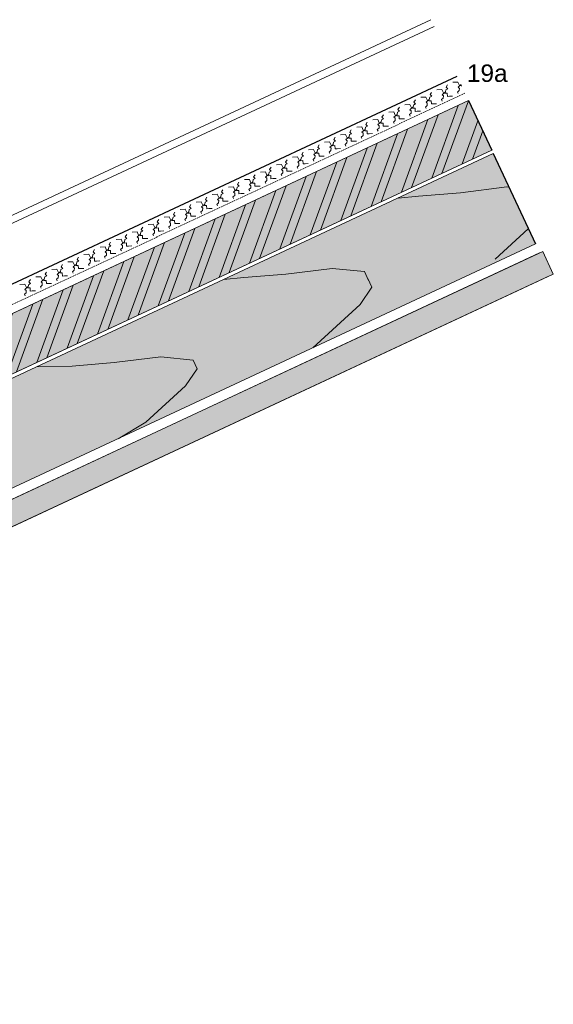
# Model space of a CAD drawing. Header units: millimetres. Extents: x -1427 to 15787, y -1578 to 5789.
# Tile 111 of 152: x -1005 to -790, y 1955 to 2350. Entities that reach past the tile are written whole.
import ezdxf

# ---------------------------------------------------------------- set-up
doc = ezdxf.new("R2010")
doc.units = ezdxf.units.MM
doc.linetypes.add('STRICHLINIE2', pattern=[9.525, 6.35, -3.175])
for name, color, linetype, lineweight in [('Holzwerkstoffplatte Schnittschraffur', 253, 'Continuous', 15), ('Holzwerkstoffplatte Umrisslinie', 7, 'Continuous', 9), ('Kantholz Ansicht Holzmaserung', 253, 'Continuous', 15), ('Kantholz Umrisslinie', 7, 'Continuous', 9), ('strukturierte Trennlage', 7, 'STRICHLINIE2', 15), ('strukturierte Trennlage (X)', 7, 'Continuous', 15), ('Tragwerk Schraffur', 253, 'Continuous', 15), ('Tragwerk Umrisslinie', 7, 'Continuous', 9), ('Zink Ansicht', 7, 'Continuous', 20), ('Zink geschnitten Vollmaterial', 7, 'Continuous', 30)]:
    doc.layers.add(name, color=color, linetype=linetype, lineweight=lineweight)
doc.layers.add('LEGENDE', color=7, linetype='Continuous')
doc.layers.add('Schraffur Holz Ansicht', color=7, linetype='Continuous', true_color=0xfae9c2)
doc.layers.add('Schraffur Holz geschnitten', color=7, linetype='Continuous', true_color=0xf7dc9c)
doc.styles.get("Standard").update_dxf_attribs({"font": 'arial.ttf'})

msp = doc.modelspace()

# ---------------------------------------------------------------- hatches: boundary and pattern name
at = {"layer": 'Holzwerkstoffplatte Schnittschraffur'}
h = msp.add_hatch(dxfattribs=at)
h.set_pattern_fill('ANSI32', color=256, angle=25, style=0)
h.set_pattern_definition([(70, (-1055.65, 3167.164), (-8.95057, 3.25774), []), (70, (-1051.581, 3169.062), (-8.95057, 3.25774), [])])
edge = h.paths.add_edge_path()
edge.add_line((-815.01898, 2297.43722), (-824.28787, 2317.31441))
edge.add_line((-824.29207, 2317.31246), (-1097.54694, 2189.88744))
edge.add_line((-1088.28289, 2170.03177), (-815.01898, 2297.43722))
edge.add_line((-1088.28289, 2170.03177), (-1097.54694, 2189.88744))
h.paths.add_polyline_path([(-1025.30406, 2219.70364), (-1008.15741, 2219.70364), (-1008.15741, 2208.9649), (-1025.30406, 2208.9649)], flags=24)
at = {"layer": 'Schraffur Holz Ansicht'}
h = msp.add_hatch(color=256, dxfattribs=at)
h.paths.add_polyline_path([(-814.37127, 2296.04895), (-1208.62005, 2112.20773), (-1191.71532, 2075.95541), (-797.45888, 2259.80021)])
h.paths.add_polyline_path([(-1024.61682, 2179.91479), (-1012.32145, 2179.91479), (-1012.32145, 2169.38614), (-1024.61682, 2169.38614)], flags=24)
h.paths.add_polyline_path([(-1192.08885, 2084.12654), (-1104.60357, 2124.9216), (-1101.56971, 2118.41547), (-1189.055, 2077.62042)], flags=24)
at = {"layer": 'Schraffur Holz geschnitten'}
h = msp.add_hatch(color=256, dxfattribs=at)
h.paths.add_polyline_path([(-815.01898, 2297.43722), (-824.28787, 2317.31441), (-1097.54694, 2189.88744), (-1088.28289, 2170.03177)])
h.paths.add_polyline_path([(-1025.30406, 2219.70364), (-1006.1806, 2219.70364), (-1006.1806, 2209.05562), (-1025.30406, 2209.05562)], flags=24)
at = {"layer": 'Tragwerk Schraffur'}
msp.add_hatch(color=256, dxfattribs=at).paths.add_polyline_path([(-790.27187, 2247.70428), (-794.49805, 2256.76736), (-1183.32746, 2075.45322), (-1183.32746, 1954.6188), (-1174.38334, 1954.6188), (-1174.38334, 2068.59016)])

# ---------------------------------------------------------------- linework, layer by layer
at = {"layer": 'Holzwerkstoffplatte Umrisslinie'}
for p, q in [((-824.29207, 2317.31246), (-1097.54694, 2189.88744)), ((-1088.28289, 2170.03177), (-815.01898, 2297.43722))]:
    msp.add_line(p, q, dxfattribs=at)
at = {"layer": 'Kantholz Ansicht Holzmaserung'}
for p, q in [((-844.42443, 2279.00466), (-827.61647, 2280.36723)), ((-827.61647, 2280.36723), (-808.92858, 2282.68593)), ((-808.92858, 2282.68593), (-808.09788, 2282.60304)), ((-852.62594, 2278.21051), (-844.42443, 2279.00466)), ((-800.32636, 2265.90791), (-813.67116, 2253.74978)), ((-897.7787, 2247.65005), (-879.09081, 2249.96875)), ((-879.09081, 2249.96875), (-866.0813, 2248.67055)), ((-866.0813, 2248.67055), (-864.44819, 2245.16834)), ((-922.78817, 2245.49332), (-914.58666, 2246.28747)), ((-914.58666, 2246.28747), (-897.7787, 2247.65005)), ((-864.80595, 2245.89881), (-863.17284, 2242.3966)), ((-863.17284, 2242.3966), (-867.9184, 2235.53236)), ((-867.9184, 2235.53236), (-886.93291, 2218.07779)), ((-966.66558, 2212.16112), (-947.97769, 2214.47982)), ((-947.97769, 2214.47982), (-934.96818, 2213.18162)), ((-934.96818, 2213.18162), (-933.33507, 2209.67941)), ((-997.86633, 2210.4838), (-983.47354, 2210.79855)), ((-983.47354, 2210.79855), (-966.66558, 2212.16112)), ((-933.33507, 2209.67941), (-938.08064, 2202.81517)), ((-938.08064, 2202.81517), (-953.99562, 2188.31541)), ((-953.99562, 2188.31541), (-965.09831, 2181.62866))]:
    msp.add_line(p, q, dxfattribs=at)
at = {"layer": 'Kantholz Umrisslinie'}
msp.add_lwpolyline([(-1191.71532, 2075.95541), (-1208.62005, 2112.20773), (-814.37127, 2296.04895), (-797.45888, 2259.80021), (-797.45888, 2259.80021), (-1191.71532, 2075.95541)], close=True, dxfattribs=at)
at = {"layer": 'Schraffur Holz Ansicht'}
msp.add_line((-814.37127, 2296.04895), (-797.46654, 2259.79664), dxfattribs=at)
at = {"layer": 'Schraffur Holz geschnitten'}
msp.add_line((-824.29207, 2317.31246), (-815.01898, 2297.43722), dxfattribs=at)
at = {"layer": 'strukturierte Trennlage', "ltscale": 0.1}
msp.add_line((-1272.64373, 2111.89776), (-825.68786, 2320.3167), dxfattribs=at)
at = {"layer": 'strukturierte Trennlage (X)'}
for p, q in [((-830.58965, 2324.66029), (-828.58516, 2324.77935)), ((-828.58516, 2324.77935), (-827.96057, 2323.43992)), ((-828.51653, 2322.70272), (-827.27888, 2323.72864)), ((-839.80444, 2319.7164), (-839.22084, 2320.6355)), ((-837.03303, 2321.65569), (-835.02854, 2321.77475)), ((-835.02854, 2321.77475), (-834.40395, 2320.43532)), ((-834.95991, 2319.69812), (-833.64183, 2320.7907)), ((-834.40395, 2320.43532), (-833.78209, 2320.24735)), ((-833.78209, 2320.24735), (-832.86921, 2320.27942)), ((-833.64183, 2320.7907), (-833.46914, 2321.68657)), ((-833.46914, 2321.68657), (-832.68392, 2322.05272)), ((-833.36106, 2322.721), (-832.77746, 2323.6401)), ((-832.68392, 2322.05272), (-833.36106, 2322.721)), ((-832.86921, 2320.27942), (-832.82503, 2319.02202)), ((-828.74808, 2320.71103), (-828.05205, 2321.34486)), ((-828.47341, 2320.12199), (-828.74808, 2320.71103)), ((-827.99327, 2322.24384), (-828.51653, 2322.70272)), ((-828.05205, 2321.34486), (-827.99327, 2322.24384)), ((-827.96057, 2323.43992), (-827.33871, 2323.25194)), ((-827.33871, 2323.25194), (-827.06114, 2323.2617)), ((-846.3559, 2315.67737), (-845.57069, 2316.04353)), ((-846.24782, 2316.7118), (-845.66422, 2317.6309)), ((-845.57069, 2316.04353), (-846.24782, 2316.7118)), ((-843.47641, 2318.65109), (-841.47192, 2318.77015)), ((-841.47192, 2318.77015), (-840.84733, 2317.43072)), ((-841.40329, 2316.69352), (-840.08522, 2317.7861)), ((-840.88004, 2316.23464), (-841.40329, 2316.69352)), ((-840.93882, 2315.33567), (-840.88004, 2316.23464)), ((-840.84733, 2317.43072), (-840.22547, 2317.24275)), ((-840.22547, 2317.24275), (-839.31259, 2317.27482)), ((-840.08522, 2317.7861), (-839.91252, 2318.68197)), ((-839.91252, 2318.68197), (-839.1273, 2319.04812)), ((-839.1273, 2319.04812), (-839.80444, 2319.7164)), ((-839.31259, 2317.27482), (-839.26841, 2316.01742)), ((-839.26841, 2316.01742), (-838.46, 2316.04583)), ((-838.46, 2316.04583), (-837.15078, 2316.07567)), ((-835.19146, 2317.70644), (-834.49543, 2318.34026)), ((-834.91679, 2317.11739), (-835.19146, 2317.70644)), ((-834.43665, 2319.23924), (-834.95991, 2319.69812)), ((-834.49543, 2318.34026), (-834.43665, 2319.23924)), ((-832.82503, 2319.02202), (-832.01661, 2319.05043)), ((-832.01661, 2319.05043), (-830.7074, 2319.08026)), ((-856.36317, 2312.6419), (-854.35868, 2312.76095)), ((-854.35868, 2312.76095), (-853.7341, 2311.42153)), ((-852.97198, 2311.77691), (-852.79928, 2312.67277)), ((-852.79928, 2312.67277), (-852.01407, 2313.03893)), ((-852.6912, 2313.7072), (-852.1076, 2314.6263)), ((-852.01407, 2313.03893), (-852.6912, 2313.7072)), ((-849.91979, 2315.64649), (-847.9153, 2315.76555)), ((-848.07823, 2311.69724), (-847.3822, 2312.33107)), ((-847.9153, 2315.76555), (-847.29072, 2314.42612)), ((-847.84667, 2313.68892), (-846.5286, 2314.78151)), ((-847.32342, 2313.23004), (-847.84667, 2313.68892)), ((-847.3822, 2312.33107), (-847.32342, 2313.23004)), ((-847.29072, 2314.42612), (-846.66885, 2314.23815)), ((-846.66885, 2314.23815), (-845.75597, 2314.27022)), ((-846.5286, 2314.78151), (-846.3559, 2315.67737)), ((-845.75597, 2314.27022), (-845.7118, 2313.01283)), ((-845.7118, 2313.01283), (-844.90338, 2313.04123)), ((-844.90338, 2313.04123), (-843.59416, 2313.07107)), ((-841.63484, 2314.70184), (-840.93882, 2315.33567)), ((-841.36017, 2314.1128), (-841.63484, 2314.70184)), ((-865.57797, 2307.69801), (-864.99436, 2308.61711)), ((-862.80656, 2309.6373), (-860.80206, 2309.75635)), ((-860.80206, 2309.75635), (-860.17748, 2308.41693)), ((-860.73344, 2307.67972), (-859.41536, 2308.77231)), ((-860.17748, 2308.41693), (-859.55561, 2308.22895)), ((-859.55561, 2308.22895), (-858.64273, 2308.26102)), ((-859.41536, 2308.77231), (-859.24267, 2309.66818)), ((-859.24267, 2309.66818), (-858.45745, 2310.03433)), ((-859.13458, 2310.7026), (-858.55098, 2311.6217)), ((-858.45745, 2310.03433), (-859.13458, 2310.7026)), ((-858.64273, 2308.26102), (-858.59856, 2307.00363)), ((-854.52161, 2308.69264), (-853.82558, 2309.32647)), ((-854.24693, 2308.1036), (-854.52161, 2308.69264)), ((-854.29006, 2310.68432), (-852.97198, 2311.77691)), ((-853.7668, 2310.22545), (-854.29006, 2310.68432)), ((-853.82558, 2309.32647), (-853.7668, 2310.22545)), ((-853.7341, 2311.42153), (-853.11223, 2311.23355)), ((-853.11223, 2311.23355), (-852.19935, 2311.26562)), ((-852.19935, 2311.26562), (-852.15518, 2310.00823)), ((-852.15518, 2310.00823), (-851.34676, 2310.03663)), ((-851.34676, 2310.03663), (-850.03754, 2310.06647)), ((-847.80355, 2311.1082), (-848.07823, 2311.69724)), ((-872.12943, 2303.65898), (-871.34421, 2304.02513)), ((-872.02135, 2304.69341), (-871.43775, 2305.61251)), ((-871.34421, 2304.02513), (-872.02135, 2304.69341)), ((-869.24994, 2306.6327), (-867.24545, 2306.75176)), ((-867.24545, 2306.75176), (-866.62086, 2305.41233)), ((-867.17682, 2304.67513), (-865.85874, 2305.76771)), ((-866.65356, 2304.21625), (-867.17682, 2304.67513)), ((-866.71234, 2303.31727), (-866.65356, 2304.21625)), ((-866.62086, 2305.41233), (-865.999, 2305.22435)), ((-865.999, 2305.22435), (-865.08612, 2305.25643)), ((-865.85874, 2305.76771), (-865.68605, 2306.66358)), ((-865.68605, 2306.66358), (-864.90083, 2307.02973)), ((-864.90083, 2307.02973), (-865.57797, 2307.69801)), ((-865.08612, 2305.25643), (-865.04194, 2303.99903)), ((-865.04194, 2303.99903), (-864.23352, 2304.02743)), ((-864.23352, 2304.02743), (-862.92431, 2304.05727)), ((-860.96499, 2305.68804), (-860.26896, 2306.32187)), ((-860.69031, 2305.099), (-860.96499, 2305.68804)), ((-860.21018, 2307.22085), (-860.73344, 2307.67972)), ((-860.26896, 2306.32187), (-860.21018, 2307.22085)), ((-858.59856, 2307.00363), (-857.79014, 2307.03203)), ((-857.79014, 2307.03203), (-856.48093, 2307.06187)), ((-882.1367, 2300.6235), (-880.13221, 2300.74256)), ((-880.13221, 2300.74256), (-879.50762, 2299.40313)), ((-878.74551, 2299.75852), (-878.57281, 2300.65438)), ((-878.57281, 2300.65438), (-877.78759, 2301.02053)), ((-878.46473, 2301.68881), (-877.88113, 2302.60791)), ((-877.78759, 2301.02053), (-878.46473, 2301.68881)), ((-875.69332, 2303.6281), (-873.68883, 2303.74716)), ((-873.85175, 2299.67885), (-873.15572, 2300.31267)), ((-873.68883, 2303.74716), (-873.06424, 2302.40773)), ((-873.6202, 2301.67053), (-872.30212, 2302.76311)), ((-873.09694, 2301.21165), (-873.6202, 2301.67053)), ((-873.15572, 2300.31267), (-873.09694, 2301.21165)), ((-873.06424, 2302.40773), (-872.44238, 2302.21976)), ((-872.44238, 2302.21976), (-871.5295, 2302.25183)), ((-872.30212, 2302.76311), (-872.12943, 2303.65898)), ((-871.5295, 2302.25183), (-871.48532, 2300.99443)), ((-871.48532, 2300.99443), (-870.6769, 2301.02284)), ((-870.6769, 2301.02284), (-869.36769, 2301.05267)), ((-867.40837, 2302.68344), (-866.71234, 2303.31727)), ((-867.1337, 2302.0944), (-867.40837, 2302.68344)), ((-891.35149, 2295.67961), (-890.76789, 2296.59871)), ((-888.58008, 2297.6189), (-886.57559, 2297.73796)), ((-886.57559, 2297.73796), (-885.95101, 2296.39854)), ((-886.50696, 2295.66133), (-885.18889, 2296.75392)), ((-885.95101, 2296.39854), (-885.32914, 2296.21056)), ((-885.32914, 2296.21056), (-884.41626, 2296.24263)), ((-885.18889, 2296.75392), (-885.01619, 2297.64978)), ((-885.01619, 2297.64978), (-884.23098, 2298.01594)), ((-884.90811, 2298.68421), (-884.32451, 2299.60331)), ((-884.23098, 2298.01594), (-884.90811, 2298.68421)), ((-884.41626, 2296.24263), (-884.37209, 2294.98524)), ((-880.29513, 2296.67425), (-879.59911, 2297.30808)), ((-880.02046, 2296.08521), (-880.29513, 2296.67425)), ((-880.06358, 2298.66593), (-878.74551, 2299.75852)), ((-879.54033, 2298.20705), (-880.06358, 2298.66593)), ((-879.59911, 2297.30808), (-879.54033, 2298.20705)), ((-879.50762, 2299.40313), (-878.88576, 2299.21516)), ((-878.88576, 2299.21516), (-877.97288, 2299.24723)), ((-877.97288, 2299.24723), (-877.9287, 2297.98984)), ((-877.9287, 2297.98984), (-877.12029, 2298.01824)), ((-877.12029, 2298.01824), (-875.81107, 2298.04808)), ((-873.57708, 2299.0898), (-873.85175, 2299.67885)), ((-897.79487, 2292.67501), (-897.21127, 2293.59411)), ((-897.11774, 2292.00674), (-897.79487, 2292.67501)), ((-895.02346, 2294.61431), (-893.01897, 2294.73336)), ((-893.01897, 2294.73336), (-892.39439, 2293.39394)), ((-892.95035, 2292.65673), (-891.63227, 2293.74932)), ((-892.42709, 2292.19786), (-892.95035, 2292.65673)), ((-892.48587, 2291.29888), (-892.42709, 2292.19786)), ((-892.39439, 2293.39394), (-891.77252, 2293.20596)), ((-891.77252, 2293.20596), (-890.85964, 2293.23803)), ((-891.63227, 2293.74932), (-891.45957, 2294.64519)), ((-891.45957, 2294.64519), (-890.67436, 2295.01134)), ((-890.67436, 2295.01134), (-891.35149, 2295.67961)), ((-890.85964, 2293.23803), (-890.81547, 2291.98064)), ((-886.73852, 2293.66965), (-886.04249, 2294.30348)), ((-886.46384, 2293.08061), (-886.73852, 2293.66965)), ((-885.98371, 2295.20245), (-886.50696, 2295.66133)), ((-886.04249, 2294.30348), (-885.98371, 2295.20245)), ((-884.37209, 2294.98524), (-883.56367, 2295.01364)), ((-883.56367, 2295.01364), (-882.25445, 2295.04348)), ((-907.91023, 2288.60511), (-905.90574, 2288.72417)), ((-905.90574, 2288.72417), (-905.28115, 2287.38474)), ((-904.51903, 2287.74012), (-904.34634, 2288.63599)), ((-904.34634, 2288.63599), (-903.56112, 2289.00214)), ((-904.23826, 2289.67042), (-903.65465, 2290.58952)), ((-903.56112, 2289.00214), (-904.23826, 2289.67042)), ((-901.46685, 2291.60971), (-899.46235, 2291.72877)), ((-899.62528, 2287.66045), (-898.92925, 2288.29428)), ((-899.46235, 2291.72877), (-898.83777, 2290.38934)), ((-899.39373, 2289.65214), (-898.07565, 2290.74472)), ((-898.87047, 2289.19326), (-899.39373, 2289.65214)), ((-898.92925, 2288.29428), (-898.87047, 2289.19326)), ((-898.83777, 2290.38934), (-898.2159, 2290.20136)), ((-898.2159, 2290.20136), (-897.30302, 2290.23344)), ((-898.07565, 2290.74472), (-897.90296, 2291.64059)), ((-897.90296, 2291.64059), (-897.11774, 2292.00674)), ((-897.30302, 2290.23344), (-897.25885, 2288.97604)), ((-897.25885, 2288.97604), (-896.45043, 2289.00444)), ((-896.45043, 2289.00444), (-895.14122, 2289.03428)), ((-893.1819, 2290.66505), (-892.48587, 2291.29888)), ((-892.90722, 2290.07601), (-893.1819, 2290.66505)), ((-890.81547, 2291.98064), (-890.00705, 2292.00904)), ((-890.00705, 2292.00904), (-888.69783, 2292.03888)), ((-917.12502, 2283.66122), (-916.54142, 2284.58032)), ((-914.35361, 2285.60051), (-912.34912, 2285.71957)), ((-912.34912, 2285.71957), (-911.72453, 2284.38014)), ((-912.28049, 2283.64294), (-910.96241, 2284.73552)), ((-911.72453, 2284.38014), (-911.10267, 2284.19217)), ((-911.10267, 2284.19217), (-910.18979, 2284.22424)), ((-910.96241, 2284.73552), (-910.78972, 2285.63139)), ((-910.78972, 2285.63139), (-910.0045, 2285.99754)), ((-910.68164, 2286.66582), (-910.09804, 2287.58492)), ((-910.0045, 2285.99754), (-910.68164, 2286.66582)), ((-910.18979, 2284.22424), (-910.14561, 2282.96684)), ((-906.06866, 2284.65586), (-905.37263, 2285.28968)), ((-905.79399, 2284.06681), (-906.06866, 2284.65586)), ((-905.83711, 2286.64754), (-904.51903, 2287.74012)), ((-905.31385, 2286.18866), (-905.83711, 2286.64754)), ((-905.37263, 2285.28968), (-905.31385, 2286.18866)), ((-905.28115, 2287.38474), (-904.65929, 2287.19677)), ((-904.65929, 2287.19677), (-903.74641, 2287.22884)), ((-903.74641, 2287.22884), (-903.70223, 2285.97144)), ((-903.70223, 2285.97144), (-902.89381, 2285.99984)), ((-902.89381, 2285.99984), (-901.5846, 2286.02968)), ((-899.3506, 2287.07141), (-899.62528, 2287.66045)), ((-923.5684, 2280.65662), (-922.9848, 2281.57572)), ((-922.89127, 2279.98835), (-923.5684, 2280.65662)), ((-920.79699, 2282.59591), (-918.7925, 2282.71497)), ((-918.7925, 2282.71497), (-918.16791, 2281.37554)), ((-918.72387, 2280.63834), (-917.4058, 2281.73093)), ((-918.20062, 2280.17946), (-918.72387, 2280.63834)), ((-918.16791, 2281.37554), (-917.54605, 2281.18757)), ((-917.54605, 2281.18757), (-916.63317, 2281.21964)), ((-917.4058, 2281.73093), (-917.2331, 2282.62679)), ((-917.2331, 2282.62679), (-916.44788, 2282.99294)), ((-916.44788, 2282.99294), (-917.12502, 2283.66122)), ((-916.63317, 2281.21964), (-916.58899, 2279.96225)), ((-912.51204, 2281.65126), (-911.81601, 2282.28509)), ((-912.23737, 2281.06222), (-912.51204, 2281.65126)), ((-911.75723, 2283.18406), (-912.28049, 2283.64294)), ((-911.81601, 2282.28509), (-911.75723, 2283.18406)), ((-910.14561, 2282.96684), (-909.33719, 2282.99525)), ((-909.33719, 2282.99525), (-908.02798, 2283.02509)), ((-933.68375, 2276.58672), (-931.67926, 2276.70577)), ((-931.67926, 2276.70577), (-931.05468, 2275.36635)), ((-930.29256, 2275.72173), (-930.11986, 2276.6176)), ((-930.11986, 2276.6176), (-929.33465, 2276.98375)), ((-930.01178, 2277.65202), (-929.42818, 2278.57112)), ((-929.33465, 2276.98375), (-930.01178, 2277.65202)), ((-927.24037, 2279.59131), (-925.23588, 2279.71037)), ((-925.39881, 2275.64206), (-924.70278, 2276.27589)), ((-925.23588, 2279.71037), (-924.6113, 2278.37095)), ((-925.16725, 2277.63374), (-923.84918, 2278.72633)), ((-924.644, 2277.17487), (-925.16725, 2277.63374)), ((-924.70278, 2276.27589), (-924.644, 2277.17487)), ((-924.6113, 2278.37095), (-923.98943, 2278.18297)), ((-923.98943, 2278.18297), (-923.07655, 2278.21504)), ((-923.84918, 2278.72633), (-923.67648, 2279.62219)), ((-923.67648, 2279.62219), (-922.89127, 2279.98835)), ((-923.07655, 2278.21504), (-923.03238, 2276.95765)), ((-923.03238, 2276.95765), (-922.22396, 2276.98605)), ((-922.22396, 2276.98605), (-920.91474, 2277.01589)), ((-918.95542, 2278.64666), (-918.2594, 2279.28049)), ((-918.68075, 2278.05762), (-918.95542, 2278.64666)), ((-918.2594, 2279.28049), (-918.20062, 2280.17946)), ((-916.58899, 2279.96225), (-915.78058, 2279.99065)), ((-915.78058, 2279.99065), (-914.47136, 2280.02049)), ((-942.89855, 2271.64283), (-942.31494, 2272.56193)), ((-940.12714, 2273.58212), (-938.12264, 2273.70118)), ((-938.12264, 2273.70118), (-937.49806, 2272.36175)), ((-938.05402, 2271.62455), (-936.73594, 2272.71713)), ((-937.49806, 2272.36175), (-936.87619, 2272.17377)), ((-936.73594, 2272.71713), (-936.56325, 2273.613)), ((-936.56325, 2273.613), (-935.77803, 2273.97915)), ((-936.45516, 2274.64743), (-935.87156, 2275.56652)), ((-935.77803, 2273.97915), (-936.45516, 2274.64743)), ((-931.84219, 2272.63746), (-931.14616, 2273.27129)), ((-931.56751, 2272.04842), (-931.84219, 2272.63746)), ((-931.61064, 2274.62914), (-930.29256, 2275.72173)), ((-931.08738, 2274.17027), (-931.61064, 2274.62914)), ((-931.14616, 2273.27129), (-931.08738, 2274.17027)), ((-931.05468, 2275.36635), (-930.43281, 2275.17837)), ((-930.43281, 2275.17837), (-929.51993, 2275.21044)), ((-929.51993, 2275.21044), (-929.47576, 2273.95305)), ((-929.47576, 2273.95305), (-928.66734, 2273.98145)), ((-928.66734, 2273.98145), (-927.35812, 2274.01129)), ((-925.12413, 2275.05302), (-925.39881, 2275.64206)), ((-949.34193, 2268.63823), (-948.75833, 2269.55733)), ((-948.66479, 2267.96995), (-949.34193, 2268.63823)), ((-946.57052, 2270.57752), (-944.56603, 2270.69658)), ((-944.56603, 2270.69658), (-943.94144, 2269.35715)), ((-944.4974, 2268.61995), (-943.17932, 2269.71253)), ((-943.97414, 2268.16107), (-944.4974, 2268.61995)), ((-943.94144, 2269.35715), (-943.31958, 2269.16918)), ((-943.31958, 2269.16918), (-942.4067, 2269.20125)), ((-943.17932, 2269.71253), (-943.00663, 2270.6084)), ((-943.00663, 2270.6084), (-942.22141, 2270.97455)), ((-942.22141, 2270.97455), (-942.89855, 2271.64283)), ((-942.4067, 2269.20125), (-942.36252, 2267.94385)), ((-938.28557, 2269.63286), (-937.58954, 2270.26669)), ((-938.01089, 2269.04382), (-938.28557, 2269.63286)), ((-937.53076, 2271.16567), (-938.05402, 2271.62455)), ((-937.58954, 2270.26669), (-937.53076, 2271.16567)), ((-936.87619, 2272.17377), (-935.96331, 2272.20585)), ((-935.96331, 2272.20585), (-935.91914, 2270.94845)), ((-935.91914, 2270.94845), (-935.11072, 2270.97685)), ((-935.11072, 2270.97685), (-933.80151, 2271.00669)), ((-959.45728, 2264.56832), (-957.45279, 2264.68738)), ((-957.45279, 2264.68738), (-956.8282, 2263.34796)), ((-956.06609, 2263.70334), (-955.89339, 2264.5992)), ((-955.89339, 2264.5992), (-955.10817, 2264.96536)), ((-955.78531, 2265.63363), (-955.20171, 2266.55273)), ((-955.10817, 2264.96536), (-955.78531, 2265.63363)), ((-953.0139, 2267.57292), (-951.00941, 2267.69198)), ((-951.00941, 2267.69198), (-950.38482, 2266.35255)), ((-950.94078, 2265.61535), (-949.6227, 2266.70794)), ((-950.41752, 2265.15647), (-950.94078, 2265.61535)), ((-950.4763, 2264.2575), (-950.41752, 2265.15647)), ((-950.38482, 2266.35255), (-949.76296, 2266.16458)), ((-949.76296, 2266.16458), (-948.85008, 2266.19665)), ((-949.6227, 2266.70794), (-949.45001, 2267.6038)), ((-949.45001, 2267.6038), (-948.66479, 2267.96995)), ((-948.85008, 2266.19665), (-948.8059, 2264.93926)), ((-948.8059, 2264.93926), (-947.99748, 2264.96766)), ((-947.99748, 2264.96766), (-946.68827, 2264.9975)), ((-944.72895, 2266.62827), (-944.03292, 2267.26209)), ((-944.45428, 2266.03922), (-944.72895, 2266.62827)), ((-944.03292, 2267.26209), (-943.97414, 2268.16107)), ((-942.36252, 2267.94385), (-941.5541, 2267.97226)), ((-941.5541, 2267.97226), (-940.24489, 2268.00209)), ((-968.67207, 2259.62443), (-968.08847, 2260.54353)), ((-965.90066, 2261.56373), (-963.89617, 2261.68278)), ((-963.89617, 2261.68278), (-963.27159, 2260.34336)), ((-963.82754, 2259.60615), (-962.50947, 2260.69874)), ((-962.50947, 2260.69874), (-962.33677, 2261.5946)), ((-962.33677, 2261.5946), (-961.55156, 2261.96076)), ((-962.22869, 2262.62903), (-961.64509, 2263.54813)), ((-961.55156, 2261.96076), (-962.22869, 2262.62903)), ((-957.61571, 2260.61907), (-956.91969, 2261.2529)), ((-957.34104, 2260.03003), (-957.61571, 2260.61907)), ((-957.38416, 2262.61075), (-956.06609, 2263.70334)), ((-956.86091, 2262.15187), (-957.38416, 2262.61075)), ((-956.91969, 2261.2529), (-956.86091, 2262.15187)), ((-956.8282, 2263.34796), (-956.20634, 2263.15998)), ((-956.20634, 2263.15998), (-955.29346, 2263.19205)), ((-955.29346, 2263.19205), (-955.24928, 2261.93466)), ((-955.24928, 2261.93466), (-954.44087, 2261.96306)), ((-954.44087, 2261.96306), (-953.13165, 2261.9929)), ((-951.17233, 2263.62367), (-950.4763, 2264.2575)), ((-950.89766, 2263.03463), (-951.17233, 2263.62367)), ((-975.11545, 2256.61984), (-974.53185, 2257.53894)), ((-974.43832, 2255.95156), (-975.11545, 2256.61984)), ((-972.34404, 2258.55913), (-970.33955, 2258.67819)), ((-970.33955, 2258.67819), (-969.71497, 2257.33876)), ((-970.27093, 2256.60155), (-968.95285, 2257.69414)), ((-969.74767, 2256.14268), (-970.27093, 2256.60155)), ((-969.71497, 2257.33876), (-969.0931, 2257.15078)), ((-969.0931, 2257.15078), (-968.18022, 2257.18286)), ((-968.95285, 2257.69414), (-968.78015, 2258.59001)), ((-968.78015, 2258.59001), (-967.99494, 2258.95616)), ((-967.99494, 2258.95616), (-968.67207, 2259.62443)), ((-968.18022, 2257.18286), (-968.13605, 2255.92546)), ((-964.0591, 2257.61447), (-963.36307, 2258.2483)), ((-963.78442, 2257.02543), (-964.0591, 2257.61447)), ((-963.30429, 2259.14728), (-963.82754, 2259.60615)), ((-963.36307, 2258.2483), (-963.30429, 2259.14728)), ((-963.27159, 2260.34336), (-962.64972, 2260.15538)), ((-962.64972, 2260.15538), (-961.73684, 2260.18745)), ((-961.73684, 2260.18745), (-961.69267, 2258.93006)), ((-961.69267, 2258.93006), (-960.88425, 2258.95846)), ((-960.88425, 2258.95846), (-959.57503, 2258.9883)), ((-985.23081, 2252.54993), (-983.22632, 2252.66899)), ((-983.22632, 2252.66899), (-982.60173, 2251.32956)), ((-981.83961, 2251.68494), (-981.66692, 2252.58081)), ((-981.66692, 2252.58081), (-980.8817, 2252.94696)), ((-981.55884, 2253.61524), (-980.97523, 2254.53434)), ((-980.8817, 2252.94696), (-981.55884, 2253.61524)), ((-978.78743, 2255.55453), (-976.78293, 2255.67359)), ((-976.78293, 2255.67359), (-976.15835, 2254.33416)), ((-976.71431, 2253.59696), (-975.39623, 2254.68954)), ((-976.19105, 2253.13808), (-976.71431, 2253.59696)), ((-976.24983, 2252.2391), (-976.19105, 2253.13808)), ((-976.15835, 2254.33416), (-975.53648, 2254.14618)), ((-975.53648, 2254.14618), (-974.6236, 2254.17826)), ((-975.39623, 2254.68954), (-975.22354, 2255.58541)), ((-975.22354, 2255.58541), (-974.43832, 2255.95156)), ((-974.6236, 2254.17826), (-974.57943, 2252.92086)), ((-974.57943, 2252.92086), (-973.77101, 2252.94926)), ((-973.77101, 2252.94926), (-972.4618, 2252.9791)), ((-970.50248, 2254.60987), (-969.80645, 2255.2437)), ((-970.2278, 2254.02083), (-970.50248, 2254.60987)), ((-969.80645, 2255.2437), (-969.74767, 2256.14268)), ((-968.13605, 2255.92546), (-967.32763, 2255.95386)), ((-967.32763, 2255.95386), (-966.01841, 2255.9837)), ((-991.67419, 2249.54533), (-989.6697, 2249.66439)), ((-989.6697, 2249.66439), (-989.04511, 2248.32496)), ((-989.60107, 2247.58776), (-988.28299, 2248.68035)), ((-988.28299, 2248.68035), (-988.1103, 2249.57621)), ((-988.1103, 2249.57621), (-987.32508, 2249.94236)), ((-988.00222, 2250.61064), (-987.41862, 2251.52974)), ((-987.32508, 2249.94236), (-988.00222, 2250.61064)), ((-983.38924, 2248.60068), (-982.69321, 2249.2345)), ((-983.11457, 2248.01164), (-983.38924, 2248.60068)), ((-983.15769, 2250.59236), (-981.83961, 2251.68494)), ((-982.63443, 2250.13348), (-983.15769, 2250.59236)), ((-982.69321, 2249.2345), (-982.63443, 2250.13348)), ((-982.60173, 2251.32956), (-981.97987, 2251.14159)), ((-981.97987, 2251.14159), (-981.06699, 2251.17366)), ((-981.06699, 2251.17366), (-981.02281, 2249.91626)), ((-981.02281, 2249.91626), (-980.21439, 2249.94467)), ((-980.21439, 2249.94467), (-978.90518, 2249.9745)), ((-976.94586, 2251.60528), (-976.24983, 2252.2391)), ((-976.67118, 2251.01623), (-976.94586, 2251.60528)), ((-1000.88898, 2244.60144), (-1000.30538, 2245.52054)), ((-998.11757, 2246.54073), (-996.11308, 2246.65979)), ((-996.11308, 2246.65979), (-995.48849, 2245.32037)), ((-996.04445, 2244.58316), (-994.72638, 2245.67575)), ((-995.48849, 2245.32037), (-994.86663, 2245.13239)), ((-994.86663, 2245.13239), (-993.95375, 2245.16446)), ((-994.72638, 2245.67575), (-994.55368, 2246.57161)), ((-994.55368, 2246.57161), (-993.76846, 2246.93777)), ((-994.4456, 2247.60604), (-993.862, 2248.52514)), ((-993.76846, 2246.93777), (-994.4456, 2247.60604)), ((-993.95375, 2245.16446), (-993.90957, 2243.90707)), ((-989.83262, 2245.59608), (-989.13659, 2246.22991)), ((-989.55795, 2245.00704), (-989.83262, 2245.59608)), ((-989.07781, 2247.12888), (-989.60107, 2247.58776)), ((-989.13659, 2246.22991), (-989.07781, 2247.12888)), ((-989.04511, 2248.32496), (-988.42325, 2248.13699)), ((-988.42325, 2248.13699), (-987.51037, 2248.16906)), ((-987.51037, 2248.16906), (-987.46619, 2246.91167)), ((-987.46619, 2246.91167), (-986.65777, 2246.94007)), ((-986.65777, 2246.94007), (-985.34856, 2246.96991)), ((-1004.56095, 2243.53614), (-1002.55646, 2243.65519)), ((-1002.55646, 2243.65519), (-1001.93188, 2242.31577)), ((-1002.48783, 2241.57856), (-1001.16976, 2242.67115)), ((-1001.96458, 2241.11969), (-1002.48783, 2241.57856)), ((-1002.02336, 2240.22071), (-1001.96458, 2241.11969)), ((-1001.93188, 2242.31577), (-1001.31001, 2242.12779)), ((-1001.31001, 2242.12779), (-1000.39713, 2242.15986)), ((-1001.16976, 2242.67115), (-1000.99706, 2243.56702)), ((-1000.99706, 2243.56702), (-1000.21185, 2243.93317)), ((-1000.21185, 2243.93317), (-1000.88898, 2244.60144)), ((-1000.39713, 2242.15986), (-1000.35296, 2240.90247)), ((-1000.35296, 2240.90247), (-999.54454, 2240.93087)), ((-999.54454, 2240.93087), (-998.23532, 2240.96071)), ((-996.276, 2242.59148), (-995.57998, 2243.22531)), ((-996.00133, 2242.00244), (-996.276, 2242.59148)), ((-995.5212, 2244.12429), (-996.04445, 2244.58316)), ((-995.57998, 2243.22531), (-995.5212, 2244.12429)), ((-993.90957, 2243.90707), (-993.10116, 2243.93547)), ((-993.10116, 2243.93547), (-991.79194, 2243.96531)), ((-1002.71939, 2239.58688), (-1002.02336, 2240.22071)), ((-1002.44471, 2238.99784), (-1002.71939, 2239.58688))]:
    msp.add_line(p, q, dxfattribs=at)
at = {"layer": 'Tragwerk Schraffur'}
msp.add_line((-794.49805, 2256.76736), (-790.27187, 2247.70428), dxfattribs=at)
msp.add_line((-794.49805, 2256.76736), (-790.27187, 2247.70428), dxfattribs=at)
for points in [[(-824.29207, 2317.31246), (-1097.54694, 2189.88744)], [(-815.01898, 2297.43722), (-824.28787, 2317.31441)], [(-1088.28289, 2170.03177), (-815.01898, 2297.43722)]]:
    msp.add_lwpolyline(points, dxfattribs=at)
at = {"layer": 'Tragwerk Umrisslinie'}
for p, q in [((-1183.32746, 2075.45322), (-795.7684, 2256.17498)), ((-1174.38334, 2068.59016), (-791.53954, 2247.11315))]:
    msp.add_line(p, q, dxfattribs=at)
msp.add_lwpolyline([(-790.27187, 2247.70428), (-794.49805, 2256.76736), (-1183.32746, 2075.45322), (-1183.32746, 1954.6188), (-1174.38334, 1954.6188), (-1174.38334, 2068.59016)], close=True, dxfattribs=at)
at = {"layer": 'Zink Ansicht'}
for p, q in [((-1302.40175, 2133.90076), (-839.43657, 2349.8009)), ((-1301.68202, 2130.92622), (-838.16872, 2347.08198))]:
    msp.add_line(p, q, dxfattribs=at)
at = {"layer": 'Zink geschnitten Vollmaterial'}
msp.add_line((-1317.37703, 2099.33322), (-828.88388, 2327.17059), dxfattribs=at)

# ---------------------------------------------------------------- texts
at = {"layer": 'LEGENDE', "insert": (-824.96286, 2331.83275), "char_height": 7, "width": 9.8467545, "attachment_point": 1}
msp.add_mtext('19a', dxfattribs=at)

doc.saveas('drawing.dxf')
